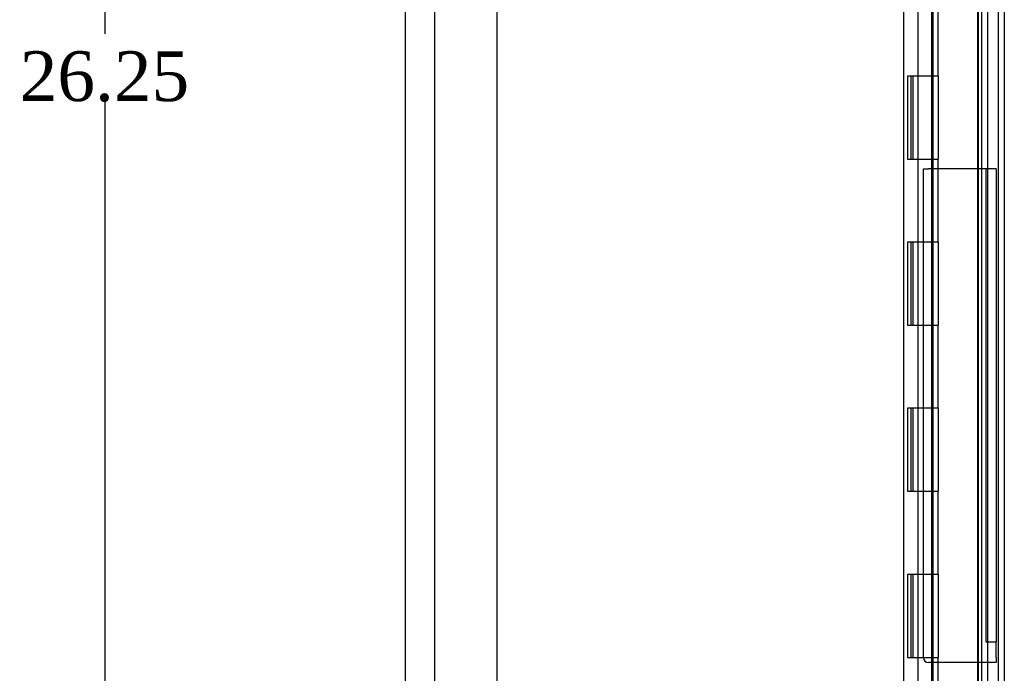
# Model space of a CAD drawing. Header units: inches. Extents: x 1 to 150, y -1 to 99.
# Tile 2 of 23: x 8 to 20, y 39 to 47. Entities that reach past the tile are written whole.
import ezdxf
from ezdxf.enums import TextEntityAlignment as Align
from ezdxf.lldxf.tags import DXFTag

# ---------------------------------------------------------------- set-up
doc = ezdxf.new("R2010")
doc.units = ezdxf.units.IN
doc.header["$MEASUREMENT"] = 0
for name, color, linetype in [('COM40674', 7, 'Continuous'), ('COM48430', 7, 'Continuous'), ('COM56229', 7, 'Continuous'), ('COM70219', 7, 'Continuous'), ('Default', 7, 'Continuous'), ('HNG10620-20B', 7, 'Continuous'), ('HNG10620-20C', 7, 'Continuous'), ('HNG10620-20P', 7, 'Continuous'), ('PKT99', 7, 'Continuous')]:
    doc.layers.add(name, color=color, linetype=linetype)
doc.styles.add('SEACAD_Times_New_Roman', font='times.ttf')
tags = doc.linetypes.add('HIDDEN2', pattern=[0.1875, 0.125, -0.0625]).pattern_tags.tags
tags[6:7] = [DXFTag(74, 4), DXFTag(75, 0), DXFTag(340, '0'), DXFTag(46, 0.0), DXFTag(50, 0.0), DXFTag(44, 0.0), DXFTag(45, 0.0)]
tags[4:5] = [DXFTag(74, 4), DXFTag(75, 0), DXFTag(340, '0'), DXFTag(46, 0.0), DXFTag(50, 0.0), DXFTag(44, 0.0), DXFTag(45, 0.0)]
doc.dimstyles.new('HAMMOND_(STH_-_120x80)', dxfattribs={"dimtxt": 0.6, "dimasz": 0.75, "dimexe": 0.3, "dimexo": 0.3, "dimgap": 0.15, "dimtad": 0, "dimtih": 1, "dimtoh": 1, "dimzin": 0, "dimdsep": 46, "dimtxsty": 'SEACAD_Times_New_Roman', "dimblk1": '_SE_FILLED', "dimblk2": '_SE_FILLED', "dimsah": 1, "dimcen": 0.3, "dimadec": 0, "dimazin": 0, "dimtfac": 0.8, "dimtofl": 0, "dimtmove": 1, "dimatfit": 3, "dimfxl": 1, "dimtolj": 1, "dimtzin": 0, "dimarcsym": 0})

# ---------------------------------------------------------------- blocks, each defined once
blk = doc.blocks.new('SE4')
at = {"layer": 'COM40674', "color": 7, "linetype": 'HIDDEN2'}
for p, q in [((13.39, 57.041), (13.39, 36.041)), ((14.14, 57.041), (14.14, 36.041))]:
    blk.add_line(p, q, dxfattribs=at)
at = {"layer": 'COM48430', "color": 7, "linetype": 'Continuous'}
for p, q in [((13.036, 58.433), (13.036, 34.649)), ((19.036, 34.675), (19.036, 58.408))]:
    blk.add_line(p, q, dxfattribs=at)
at = {"layer": 'COM48430', "color": 7, "linetype": 'HIDDEN2'}
for p, q in [((19.977, 35.815), (19.977, 57.268)), ((20.049, 35.815), (20.049, 57.268))]:
    blk.add_line(p, q, dxfattribs=at)
at = {"layer": 'COM56229', "color": 7, "linetype": 'Continuous'}
blk.add_line((20.246, 57.536), (20.246, 35.547), dxfattribs=at)
at = {"layer": 'COM56229', "color": 7, "linetype": 'HIDDEN2'}
blk.add_line((19.371, 56.669), (19.371, 36.414), dxfattribs=at)
at = {"layer": 'COM70219', "color": 7, "linetype": 'HIDDEN2'}
for p, q in [((19.924, 57.01), (19.924, 36.073)), ((20.174, 57.01), (20.174, 36.073))]:
    blk.add_line(p, q, dxfattribs=at)
at = {"layer": 'HNG10620-20B', "color": 7, "linetype": 'Continuous'}
for p, q in [((19.451, 46.541), (19.451, 47.541)), ((19.189, 46.541), (19.08, 46.541)), ((19.08, 46.541), (19.08, 45.541)), ((19.123, 46.541), (19.123, 45.541)), ((19.451, 46.541), (19.189, 46.541)), ((19.08, 45.541), (19.189, 45.541)), ((19.189, 45.541), (19.451, 45.541)), ((19.451, 44.541), (19.451, 45.541)), ((19.189, 44.541), (19.08, 44.541)), ((19.08, 44.541), (19.08, 43.541)), ((19.123, 44.541), (19.123, 43.541)), ((19.451, 44.541), (19.189, 44.541)), ((19.08, 43.541), (19.189, 43.541)), ((19.189, 43.541), (19.451, 43.541)), ((19.451, 42.541), (19.451, 43.541)), ((19.189, 42.541), (19.08, 42.541)), ((19.08, 42.541), (19.08, 41.541)), ((19.123, 42.541), (19.123, 41.541)), ((19.451, 42.541), (19.189, 42.541)), ((19.08, 41.541), (19.189, 41.541)), ((19.189, 41.541), (19.451, 41.541)), ((19.451, 40.541), (19.451, 41.541)), ((19.189, 40.541), (19.08, 40.541)), ((19.08, 40.541), (19.08, 39.541)), ((19.123, 40.541), (19.123, 39.541)), ((19.451, 40.541), (19.189, 40.541)), ((19.08, 39.541), (19.189, 39.541)), ((19.189, 39.541), (19.451, 39.541)), ((19.451, 38.541), (19.451, 39.541))]:
    blk.add_line(p, q, dxfattribs=at)
at = {"layer": 'HNG10620-20C', "color": 7, "linetype": 'HIDDEN2'}
blk.add_line((19.931, 56.541), (19.931, 36.541), dxfattribs=at)
at = {"layer": 'HNG10620-20C', "color": 7, "linetype": 'Continuous'}
for p, q in [((19.144, 46.541), (19.144, 45.541)), ((19.451, 46.541), (19.189, 46.541)), ((19.451, 46.541), (19.451, 45.541)), ((19.189, 45.541), (19.451, 45.541)), ((19.144, 44.541), (19.144, 43.541)), ((19.451, 44.541), (19.189, 44.541)), ((19.451, 44.541), (19.451, 43.541)), ((19.189, 43.541), (19.451, 43.541)), ((19.144, 42.541), (19.144, 41.541)), ((19.451, 42.541), (19.189, 42.541)), ((19.451, 42.541), (19.451, 41.541)), ((19.189, 41.541), (19.451, 41.541)), ((19.144, 40.541), (19.144, 39.541)), ((19.451, 40.541), (19.189, 40.541)), ((19.451, 40.541), (19.451, 39.541)), ((19.189, 39.541), (19.451, 39.541))]:
    blk.add_line(p, q, dxfattribs=at)
at = {"layer": 'HNG10620-20P', "color": 7, "linetype": 'HIDDEN2'}
for p, q in [((19.204, 56.103), (19.204, 36.541)), ((19.391, 36.541), (19.391, 56.103))]:
    blk.add_line(p, q, dxfattribs=at)
at = {"layer": 'PKT99', "color": 7, "linetype": 'HIDDEN2'}
for p, q in [((19.274, 39.539), (19.274, 45.423)), ((19.274, 45.423), (19.334, 45.423)), ((20.024, 45.423), (19.334, 45.423)), ((20.149, 45.423), (20.024, 45.423)), ((20.024, 45.423), (20.024, 44.923)), ((20.149, 45.423), (20.149, 44.923)), ((20.024, 44.923), (20.024, 40.229)), ((20.149, 44.923), (20.149, 40.229)), ((20.024, 40.229), (20.024, 39.729)), ((20.149, 40.229), (20.149, 39.729)), ((20.024, 39.729), (20.149, 39.729)), ((20.149, 39.539), (20.149, 39.729)), ((20.149, 39.479), (19.334, 39.479)), ((20.149, 39.539), (20.149, 39.479))]:
    blk.add_line(p, q, dxfattribs=at)
blk.add_arc((19.334, 39.539), 0.06, 180, 270, dxfattribs=at)
blk = doc.blocks.new('DMBLK575')
at = {"layer": 'Default', "linetype": 'Continuous'}
for points in [[(9.297, 58.916), (9.547, 58.916), (9.422, 59.666)], [(9.297, 34.166), (9.422, 33.416), (9.547, 34.166)]]:
    blk.add_hatch(color=7, dxfattribs=at).paths.add_polyline_path(points)
at = {"layer": 'Default', "color": 7, "linetype": 'Continuous'}
for p, q in [((12.549, 59.666), (9.122, 59.666)), ((9.422, 59.666), (9.422, 47.051)), ((9.422, 46.241), (9.422, 33.416)), ((12.549, 33.416), (9.122, 33.416))]:
    blk.add_line(p, q, dxfattribs=at)
at = {"layer": 'Default', "color": 7, "linetype": 'Continuous', "style": 'SEACAD_Times_New_Roman'}
blk.add_text('26.25', height=0.6, dxfattribs=at).set_placement((8.399, 46.841), align=Align.TOP_LEFT)
blk = doc.blocks.new('_SE_FILLED')
at = {"color": 0}
blk.add_line((0, 0), (-1, 0), dxfattribs=at)
blk.add_solid([(0, 0), (-1, -0.1665), (-1, 0.1665), (0, 0)], dxfattribs=at)

msp = doc.modelspace()

# ---------------------------------------------------------------- block references
at = {"layer": 'Default'}
msp.add_blockref('SE4', (0, 0), dxfattribs=at)

# ---------------------------------------------------------------- dimensions: what is measured, and where the dimension line sits
at = {"layer": 'Default', "color": 7, "linetype": 'Continuous'}
dim = msp.add_linear_dim(base=(9.422, 33.416), p1=(13.036, 59.666), p2=(12.849, 33.416), angle=90, text='\\A1;<>', dimstyle='HAMMOND_(STH_-_120x80)', override={"dimtmove": 0}, dxfattribs=at)
dim.commit()
dim.dimension.update_dxf_attribs({"geometry": 'DMBLK575', "text_midpoint": (9.422, 46.541), "dimtype": 160})

doc.saveas('drawing.dxf')
